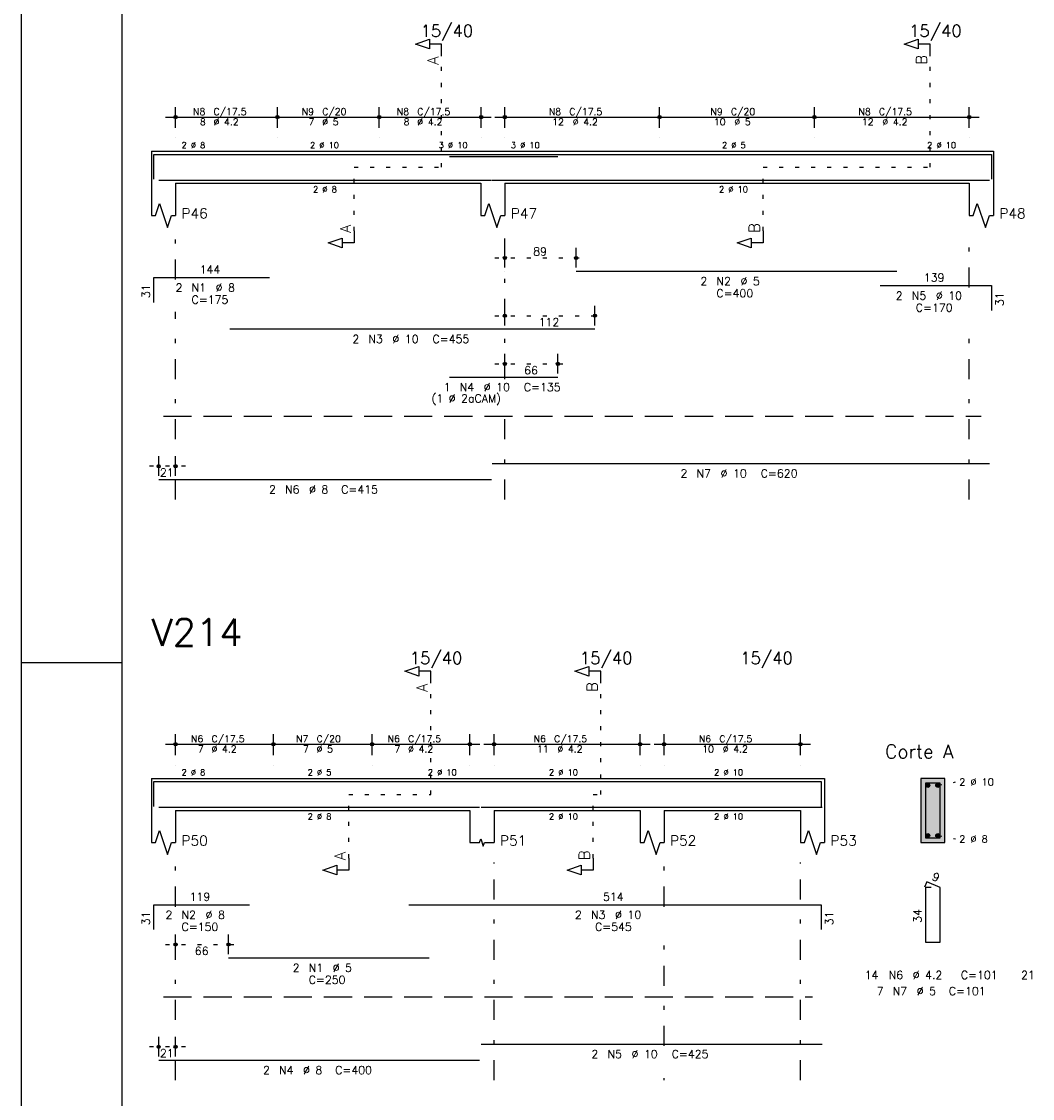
# Model space of a CAD drawing. Extents: x 0 to 119, y 0 to 84.
# Tile 2 of 16: x 0 to 25, y 19 to 46. Entities that reach past the tile are written whole.
import ezdxf

# ---------------------------------------------------------------- set-up
doc = ezdxf.new("R2010")
doc.units = 0
doc.header["$MEASUREMENT"] = 0
for name, pattern in [('ESTILO_TQS_0001', [1, 0.7, -0.3]), ('ESTILO_TQS_0002', [0.4, 0.1, -0.3]), ('ESTILO_TQS_0003', [1.5, 0.5, -0.4, 0.1, -0.5])]:
    doc.linetypes.add(name, pattern=pattern)
for name, color, linetype in [('1', 1, 'CONTINUOUS'), ('2', 2, 'CONTINUOUS'), ('4', 4, 'CONTINUOUS'), ('6', 6, 'CONTINUOUS'), ('7', 7, 'CONTINUOUS'), ('8', 8, 'CONTINUOUS'), ('9', 9, 'CONTINUOUS')]:
    doc.layers.add(name, color=color, linetype=linetype)
doc.styles.get("Standard").update_dxf_attribs({"font": 'ROMANS.SHX'})

msp = doc.modelspace()

# ---------------------------------------------------------------- linework, layer by layer
at = {"layer": '1', "linetype": 'Continuous'}
for p, q in [((0, 0), (0, 84.099998)), ((0, 29.700001), (2.5, 29.700001))]:
    msp.add_line(p, q, dxfattribs=at)
at = {"layer": '1', "linetype": 'ESTILO_TQS_0002'}
for p, q in [((10.475, 42.04), (10.475, 44.81)), ((22.655, 42.04), (22.655, 44.81)), ((8.295, 40.455), (8.295, 42.04)), ((8.295, 42.04), (10.475, 42.04)), ((18.49, 40.455), (18.49, 42.04)), ((18.49, 42.04), (22.655, 42.04)), ((11.8, 39.78), (14.0758, 39.78)), ((11.8, 38.34), (14.54714, 38.34)), ((11.8, 37.14), (13.62352, 37.14)), ((4.09, 34.59), (3.17, 34.59)), ((10.205, 26.41), (10.205, 29.18)), ((14.445, 26.41), (14.445, 29.18)), ((22.845, 26.635), (23.29, 26.72)), ((8.16, 24.825), (8.16, 26.41)), ((8.16, 26.41), (10.205, 26.41)), ((14.25, 24.825), (14.25, 26.41)), ((14.25, 26.41), (14.445, 26.41)), ((22.845, 25.385), (23.29, 25.3)), ((3.59, 22.67), (5.41, 22.67)), ((4.09, 20.12), (3.17, 20.12))]:
    msp.add_line(p, q, dxfattribs=at)
at = {"layer": '1', "linetype": 'ESTILO_TQS_0001'}
for p, q in [((3.54, 35.835), (23.93, 35.835)), ((3.54, 21.365), (19.72, 21.365))]:
    msp.add_line(p, q, dxfattribs=at)
at = {"layer": '1', "linetype": 'Continuous'}
for centre in [(22.595, 26.635), (22.845, 26.635), (22.595, 25.385), (22.845, 25.385)]:
    msp.add_circle(centre, 0.05, dxfattribs=at)
at = {"layer": '2', "linetype": 'Continuous'}
for p, q in [((3.84, 43.02), (3.84, 43.54)), ((6.38, 43.02), (6.38, 43.54)), ((6.38, 43.02), (6.38, 43.54)), ((8.92, 43.02), (8.92, 43.54)), ((8.92, 43.02), (8.92, 43.54)), ((11.46, 43.02), (11.46, 43.54)), ((12.05, 43.02), (12.05, 43.54)), ((15.91, 43.02), (15.91, 43.54)), ((15.91, 43.02), (15.91, 43.54)), ((19.77, 43.02), (19.77, 43.54)), ((19.77, 43.02), (19.77, 43.54)), ((23.63, 43.02), (23.63, 43.54)), ((3.59, 43.29), (6.63, 43.29)), ((6.13, 43.29), (9.17, 43.29)), ((8.67, 43.29), (11.71, 43.29)), ((11.8, 43.29), (16.16, 43.29)), ((15.66, 43.29), (20.02, 43.29)), ((19.52, 43.29), (23.88, 43.29)), ((3.84, 42.77), (3.84, 42.77)), ((6.38, 42.77), (6.38, 42.77)), ((6.38, 42.77), (6.38, 42.77)), ((8.92, 42.77), (8.92, 42.77)), ((8.92, 42.77), (8.92, 42.77)), ((11.46, 42.77), (11.46, 42.77)), ((12.05, 42.77), (12.05, 42.77)), ((15.91, 42.77), (15.91, 42.77)), ((15.91, 42.77), (15.91, 42.77)), ((19.77, 42.77), (19.77, 42.77)), ((19.77, 42.77), (19.77, 42.77)), ((23.63, 42.77), (23.63, 42.77)), ((3.24, 42.44), (3.24, 41.64)), ((3.24, 42.44), (3.84, 42.44)), ((3.84, 42.44), (11.45, 42.44)), ((11.45, 42.44), (12.05, 42.44)), ((12.05, 42.44), (23.63, 42.44)), ((23.63, 42.44), (24.23, 42.44)), ((24.23, 42.44), (24.23, 41.64)), ((3.24, 41.64), (3.24, 40.84)), ((3.84, 41.64), (11.45, 41.64)), ((3.84, 41.64), (3.84, 40.84)), ((11.45, 41.64), (11.45, 40.84)), ((12.05, 41.64), (23.63, 41.64)), ((12.05, 41.64), (12.05, 40.84)), ((23.63, 41.64), (23.63, 40.84)), ((24.23, 41.64), (24.23, 40.84)), ((12.05, 39.54), (12.05, 40.03)), ((13.8258, 39.54), (13.8258, 40.03)), ((12.05, 39.44), (12.05, 39.44)), ((13.8258, 39.44), (13.8258, 39.44)), ((12.05, 38.1), (12.05, 38.59)), ((14.29714, 38.1), (14.29714, 38.59)), ((12.05, 38), (12.05, 38)), ((14.29714, 38), (14.29714, 38)), ((12.05, 36.9), (12.05, 37.39)), ((13.37352, 36.9), (13.37352, 37.39)), ((12.05, 36.8), (12.05, 36.8)), ((13.37352, 36.8), (13.37352, 36.8)), ((3.42, 34.35), (3.42, 34.84)), ((3.84, 34.35), (3.84, 34.84)), ((3.42, 34.25), (3.42, 34.25)), ((3.84, 34.25), (3.84, 34.25)), ((3.59, 27.66), (6.53, 27.66)), ((3.84, 27.39), (3.84, 27.91)), ((6.03, 27.66), (8.99, 27.66)), ((6.28, 27.39), (6.28, 27.91)), ((6.28, 27.39), (6.28, 27.91)), ((8.49, 27.66), (11.43, 27.66)), ((8.74, 27.39), (8.74, 27.91)), ((8.74, 27.39), (8.74, 27.91)), ((11.18, 27.39), (11.18, 27.91)), ((11.53, 27.66), (15.67, 27.66)), ((11.78, 27.39), (11.78, 27.91)), ((15.42, 27.39), (15.42, 27.91)), ((15.77, 27.66), (19.67, 27.66)), ((16.02, 27.39), (16.02, 27.91)), ((19.42, 27.39), (19.42, 27.91)), ((3.84, 27.14), (3.84, 27.14)), ((6.28, 27.14), (6.28, 27.14)), ((6.28, 27.14), (6.28, 27.14)), ((8.74, 27.14), (8.74, 27.14)), ((8.74, 27.14), (8.74, 27.14)), ((11.18, 27.14), (11.18, 27.14)), ((11.78, 27.14), (11.78, 27.14)), ((15.42, 27.14), (15.42, 27.14)), ((16.02, 27.14), (16.02, 27.14)), ((19.42, 27.14), (19.42, 27.14)), ((3.24, 26.81), (3.24, 26.01)), ((3.24, 26.81), (3.84, 26.81)), ((3.84, 26.81), (11.18, 26.81)), ((11.18, 26.81), (11.78, 26.81)), ((11.78, 26.81), (15.42, 26.81)), ((15.42, 26.81), (16.02, 26.81)), ((16.02, 26.81), (19.42, 26.81)), ((19.42, 26.81), (20.02, 26.81)), ((20.02, 26.81), (20.02, 26.01)), ((23.02, 26.81), (22.42, 26.81)), ((22.42, 26.81), (22.42, 25.21)), ((23.02, 25.21), (23.02, 26.81)), ((3.24, 26.01), (3.24, 25.21)), ((3.84, 26.01), (11.18, 26.01)), ((3.84, 26.01), (3.84, 25.21)), ((11.18, 26.01), (11.18, 25.21)), ((11.78, 26.01), (15.42, 26.01)), ((11.78, 26.01), (11.78, 25.21)), ((15.42, 26.01), (15.42, 25.21)), ((16.02, 26.01), (19.42, 26.01)), ((16.02, 26.01), (16.02, 25.21)), ((19.42, 26.01), (19.42, 25.21)), ((20.02, 26.01), (20.02, 25.21)), ((22.42, 25.21), (23.02, 25.21)), ((3.84, 22.43), (3.84, 22.92)), ((5.16, 22.43), (5.16, 22.92)), ((3.84, 22.33), (3.84, 22.33)), ((5.16, 22.33), (5.16, 22.33)), ((3.42, 19.88), (3.42, 20.37)), ((3.84, 19.88), (3.84, 20.37)), ((3.42, 19.78), (3.42, 19.78)), ((3.84, 19.78), (3.84, 19.78))]:
    msp.add_line(p, q, dxfattribs=at)
at = {"layer": '2', "linetype": 'ESTILO_TQS_0003'}
for p, q in [((3.84, 39.242), (3.84, 40.34)), ((12.05, 36.762), (12.05, 40.34)), ((23.63, 39.042), (23.63, 40.34)), ((3.84, 33.76), (3.84, 38.438)), ((23.63, 33.76), (23.63, 38.238)), ((12.05, 33.76), (12.05, 35.958)), ((3.84, 23.612), (3.84, 24.71)), ((11.78, 19.29), (11.78, 24.71)), ((16.02, 23.612), (16.02, 24.71)), ((19.42, 19.29), (19.42, 24.71)), ((3.84, 19.29), (3.84, 22.808)), ((16.02, 20.142), (16.02, 22.808)), ((16.02, 19.29), (16.02, 19.338))]:
    msp.add_line(p, q, dxfattribs=at)
at = {"layer": '2', "linetype": 'Continuous'}
for points in [[(10.475, 44.81), (10.475, 45.11), (10.175, 45.11), (10.175, 44.99), (9.825, 45.11), (10.175, 45.23), (10.175, 45.11)], [(22.655, 44.81), (22.655, 45.11), (22.355, 45.11), (22.355, 44.99), (22.005, 45.11), (22.355, 45.23), (22.355, 45.11)], [(3.24, 40.84), (3.34, 40.84), (3.44, 41.14), (3.64, 40.54), (3.74, 40.84), (3.84, 40.84)], [(11.45, 40.84), (11.55, 40.84), (11.65, 41.14), (11.85, 40.54), (11.95, 40.84), (12.05, 40.84)], [(23.63, 40.84), (23.73, 40.84), (23.83, 41.14), (24.03, 40.54), (24.13, 40.84), (24.23, 40.84)], [(8.295, 40.455), (8.295, 40.155), (7.995, 40.155), (7.995, 40.035), (7.645, 40.155), (7.995, 40.275), (7.995, 40.155)], [(18.49, 40.455), (18.49, 40.155), (18.19, 40.155), (18.19, 40.035), (17.84, 40.155), (18.19, 40.275), (18.19, 40.155)], [(10.205, 29.18), (10.205, 29.48), (9.905, 29.48), (9.905, 29.36), (9.555, 29.48), (9.905, 29.6), (9.905, 29.48)], [(14.445, 29.18), (14.445, 29.48), (14.145, 29.48), (14.145, 29.36), (13.795, 29.48), (14.145, 29.6), (14.145, 29.48)], [(3.24, 25.21), (3.34, 25.21), (3.44, 25.51), (3.64, 24.91), (3.74, 25.21), (3.84, 25.21)], [(15.42, 25.21), (15.52, 25.21), (15.62, 25.51), (15.82, 24.91), (15.92, 25.21), (16.02, 25.21)], [(19.42, 25.21), (19.52, 25.21), (19.62, 25.51), (19.82, 24.91), (19.92, 25.21), (20.02, 25.21)], [(11.18, 25.21), (11.42, 25.21), (11.45, 25.3), (11.51, 25.12), (11.54, 25.21), (11.78, 25.21)], [(8.16, 24.825), (8.16, 24.525), (7.86, 24.525), (7.86, 24.405), (7.51, 24.525), (7.86, 24.645), (7.86, 24.525)], [(14.25, 24.825), (14.25, 24.525), (13.95, 24.525), (13.95, 24.405), (13.6, 24.525), (13.95, 24.645), (13.95, 24.525)]]:
    msp.add_lwpolyline(points, dxfattribs=at)
for centre, radius in [((3.84, 43.29), 0.041625), ((3.84, 43.29), 0.02075), ((6.38, 43.29), 0.041625), ((6.38, 43.29), 0.041625), ((6.38, 43.29), 0.02075), ((6.38, 43.29), 0.02075), ((8.92, 43.29), 0.041625), ((8.92, 43.29), 0.041625), ((8.92, 43.29), 0.02075), ((8.92, 43.29), 0.02075), ((11.46, 43.29), 0.041625), ((11.46, 43.29), 0.02075), ((12.05, 43.29), 0.041625), ((12.05, 43.29), 0.02075), ((15.91, 43.29), 0.041625), ((15.91, 43.29), 0.041625), ((15.91, 43.29), 0.02075), ((15.91, 43.29), 0.02075), ((19.77, 43.29), 0.041625), ((19.77, 43.29), 0.041625), ((19.77, 43.29), 0.02075), ((19.77, 43.29), 0.02075), ((23.63, 43.29), 0.041625), ((23.63, 43.29), 0.02075), ((12.05, 39.78), 0.04), ((12.05, 39.78), 0.02), ((13.8258, 39.78), 0.04), ((13.8258, 39.78), 0.02), ((12.05, 38.34), 0.04), ((14.29714, 38.34), 0.04), ((12.05, 38.34), 0.02), ((14.29714, 38.34), 0.02), ((12.05, 37.14), 0.04), ((12.05, 37.14), 0.02), ((13.37352, 37.14), 0.04), ((13.37352, 37.14), 0.02), ((3.42, 34.59), 0.04), ((3.84, 34.59), 0.04), ((3.42, 34.59), 0.02), ((3.84, 34.59), 0.02), ((3.84, 27.66), 0.041625), ((3.84, 27.66), 0.02075), ((6.28, 27.66), 0.041625), ((6.28, 27.66), 0.041625), ((6.28, 27.66), 0.02075), ((6.28, 27.66), 0.02075), ((8.74, 27.66), 0.041625), ((8.74, 27.66), 0.041625), ((8.74, 27.66), 0.02075), ((8.74, 27.66), 0.02075), ((11.18, 27.66), 0.041625), ((11.18, 27.66), 0.02075), ((11.78, 27.66), 0.041625), ((11.78, 27.66), 0.02075), ((15.42, 27.66), 0.041625), ((15.42, 27.66), 0.02075), ((16.02, 27.66), 0.041625), ((16.02, 27.66), 0.02075), ((19.42, 27.66), 0.041625), ((19.42, 27.66), 0.02075), ((3.84, 22.67), 0.04), ((3.84, 22.67), 0.02), ((5.16, 22.67), 0.04), ((5.16, 22.67), 0.02), ((3.42, 20.12), 0.04), ((3.42, 20.12), 0.02), ((3.84, 20.12), 0.04), ((3.84, 20.12), 0.02)]:
    msp.add_circle(centre, radius, dxfattribs=at)
at = {"layer": '4', "linetype": 'Continuous'}
for p, q in [((3.3, 41.74), (3.3, 42.36)), ((3.3, 42.36), (6.18, 42.36)), ((5.19714, 42.36), (14.29714, 42.36)), ((10.67352, 42.31), (13.37352, 42.31)), ((13.8258, 42.36), (21.8258, 42.36)), ((21.406, 42.36), (24.186, 42.36)), ((24.186, 42.36), (24.186, 41.74)), ((3.42, 41.72), (11.72, 41.72)), ((11.73, 41.72), (24.13, 41.72)), ((3.3, 26.11), (3.3, 26.73)), ((3.3, 26.73), (5.68, 26.73)), ((5.16, 26.73), (10.16, 26.73)), ((9.6582, 26.73), (19.9382, 26.73)), ((19.9382, 26.73), (19.9382, 26.11)), ((3.42, 26.09), (11.42, 26.09)), ((11.46, 26.09), (19.96, 26.09))]:
    msp.add_line(p, q, dxfattribs=at)
msp.add_lwpolyline([(22.54, 26.69), (22.54, 25.33), (22.9, 25.33), (22.9, 26.69), (22.54, 26.69)], dxfattribs=at)
at = {"layer": '6', "linetype": 'Continuous'}
for p, q in [((3.3, 38.67), (3.3, 39.29)), ((3.3, 39.29), (6.18, 39.29)), ((13.8258, 39.45), (21.8258, 39.45)), ((21.406, 39.09), (24.186, 39.09)), ((24.186, 39.09), (24.186, 38.47)), ((5.19714, 38.01), (14.29714, 38.01)), ((10.67352, 36.81), (13.37352, 36.81)), ((11.73, 34.66), (24.13, 34.66)), ((3.42, 34.26), (11.72, 34.26)), ((22.568338, 24.23), (22.513893, 24.10102)), ((22.9, 24.09), (22.568338, 24.23)), ((22.68, 24.09), (22.54, 24.09)), ((22.54, 24.09), (22.54, 22.73)), ((22.9, 22.73), (22.9, 24.09)), ((3.3, 23.04), (3.3, 23.66)), ((3.3, 23.66), (5.68, 23.66)), ((9.6582, 23.66), (19.9382, 23.66)), ((19.9382, 23.66), (19.9382, 23.04)), ((22.54, 22.73), (22.9, 22.73)), ((5.16, 22.34), (10.16, 22.34)), ((11.46, 20.19), (19.96, 20.19)), ((3.42, 19.79), (11.42, 19.79))]:
    msp.add_line(p, q, dxfattribs=at)
at = {"layer": '8', "linetype": 'Continuous'}
msp.add_line((2.5, 83.099998), (2.5, 1), dxfattribs=at)
at = {"layer": '9', "linetype": 'Continuous'}
for points in [[(23.02, 25.21), (23.02, 26.81), (22.42, 26.81)], [(23.02, 25.21), (22.42, 26.81), (22.42, 25.21)], [(22.645, 26.635), (22.57, 26.678301), (22.548015, 26.652101)], [(22.645, 26.635), (22.548015, 26.652101), (22.548015, 26.617899)], [(22.645, 26.635), (22.548015, 26.617899), (22.57, 26.591699)], [(22.645, 26.635), (22.603682, 26.68424), (22.57, 26.678301)], [(22.645, 26.635), (22.57, 26.591699), (22.603682, 26.58576)], [(22.645, 26.635), (22.633302, 26.667139), (22.603682, 26.68424)], [(22.645, 26.635), (22.603682, 26.58576), (22.633302, 26.602861)], [(22.645, 26.635), (22.633302, 26.602861), (22.645, 26.635)], [(22.895, 26.635), (22.82, 26.678301), (22.798015, 26.652101)], [(22.895, 26.635), (22.798015, 26.652101), (22.798015, 26.617899)], [(22.895, 26.635), (22.798015, 26.617899), (22.82, 26.591699)], [(22.895, 26.635), (22.853682, 26.68424), (22.82, 26.678301)], [(22.895, 26.635), (22.82, 26.591699), (22.853682, 26.58576)], [(22.895, 26.635), (22.883302, 26.667139), (22.853682, 26.68424)], [(22.895, 26.635), (22.853682, 26.58576), (22.883302, 26.602861)], [(22.895, 26.635), (22.883302, 26.602861), (22.895, 26.635)], [(22.645, 25.385), (22.57, 25.428301), (22.548015, 25.402101)], [(22.645, 25.385), (22.548015, 25.402101), (22.548015, 25.367899)], [(22.645, 25.385), (22.548015, 25.367899), (22.57, 25.341699)], [(22.645, 25.385), (22.603682, 25.43424), (22.57, 25.428301)], [(22.645, 25.385), (22.57, 25.341699), (22.603682, 25.33576)], [(22.645, 25.385), (22.633302, 25.417139), (22.603682, 25.43424)], [(22.645, 25.385), (22.603682, 25.33576), (22.633302, 25.352861)], [(22.645, 25.385), (22.633302, 25.352861), (22.645, 25.385)], [(22.895, 25.385), (22.82, 25.428301), (22.798015, 25.402101)], [(22.895, 25.385), (22.798015, 25.402101), (22.798015, 25.367899)], [(22.895, 25.385), (22.798015, 25.367899), (22.82, 25.341699)], [(22.895, 25.385), (22.853682, 25.43424), (22.82, 25.428301)], [(22.895, 25.385), (22.82, 25.341699), (22.853682, 25.33576)], [(22.895, 25.385), (22.883302, 25.417139), (22.853682, 25.43424)], [(22.895, 25.385), (22.853682, 25.33576), (22.883302, 25.352861)], [(22.895, 25.385), (22.883302, 25.352861), (22.895, 25.385)], [(23.02, 25.21), (22.42, 25.21), (23.02, 25.21)]]:
    msp.add_solid(points, dxfattribs=at)

# ---------------------------------------------------------------- texts
at = {"layer": '2', "linetype": 'Continuous'}
for s, height, p in [('15/40', 0.3, (9.95, 45.29)), ('15/40', 0.3, (22.13, 45.29)), ('N8', 0.17, (4.277, 43.341)), ('C/17.5', 0.17, (4.787, 43.341)), ('N9', 0.17, (6.987, 43.341)), ('C/20', 0.17, (7.497, 43.341)), ('N8', 0.17, (9.357, 43.341)), ('C/17.5', 0.17, (9.867, 43.341)), ('N8', 0.17, (13.147, 43.341)), ('C/17.5', 0.17, (13.657, 43.341)), ('N9', 0.17, (17.177, 43.341)), ('C/20', 0.17, (17.687, 43.341)), ('N8', 0.17, (20.867, 43.341)), ('C/17.5', 0.17, (21.377, 43.341)), ('8', 0.17, (4.447, 43.086)), ('%%c 4.2', 0.17, (4.787, 43.086)), ('7', 0.17, (7.157, 43.086)), ('%%c 5', 0.17, (7.497, 43.086)), ('8', 0.17, (9.527, 43.086)), ('%%c 4.2', 0.17, (9.867, 43.086)), ('12', 0.17, (13.232, 43.086)), ('%%c 4.2', 0.17, (13.742, 43.086)), ('10', 0.17, (17.262, 43.086)), ('%%c 5', 0.17, (17.772, 43.086)), ('12', 0.17, (20.952, 43.086)), ('%%c 4.2', 0.17, (21.462, 43.086)), ('2 %%c 8', 0.15, (3.99, 42.515)), ('2 %%c 10', 0.15, (7.195, 42.515)), ('3 %%c 10', 0.15, (10.4, 42.515)), ('3 %%c 10', 0.15, (12.2, 42.515)), ('2 %%c 5', 0.15, (17.465, 42.515)), ('2 %%c 10', 0.15, (22.58, 42.515)), ('2 %%c 8', 0.15, (7.27, 41.415)), ('2 %%c 10', 0.15, (17.39, 41.415)), ('P46', 0.25, (3.99, 40.765)), ('P47', 0.25, (12.2, 40.765)), ('P48', 0.25, (24.38, 40.765)), ('89', 0.2, (12.7579, 39.84)), ('144', 0.2, (4.44, 39.39)), ('2', 0.2, (16.9258, 39.1)), ('N2', 0.2, (17.3258, 39.1)), ('%%c 5', 0.2, (17.9258, 39.1)), ('139', 0.2, (22.496, 39.19)), ('2', 0.2, (3.84, 38.94)), ('N1', 0.2, (4.24, 38.94)), ('%%c 8', 0.2, (4.84, 38.94)), ('C=400', 0.2, (17.3258, 38.8)), ('2', 0.2, (21.796, 38.74)), ('N5', 0.2, (22.196, 38.74)), ('%%c 10', 0.2, (22.796, 38.74)), ('C=175', 0.2, (4.24, 38.64)), ('C=170', 0.2, (22.296, 38.44)), ('112', 0.2, (12.89357, 38.08)), ('2', 0.2, (8.24714, 37.66)), ('N3', 0.2, (8.64714, 37.66)), ('%%c 10', 0.2, (9.24714, 37.66)), ('C=455', 0.2, (10.24714, 37.66)), ('66', 0.2, (12.53176, 36.88)), ('1', 0.2, (10.52352, 36.46)), ('N4', 0.2, (10.92352, 36.46)), ('%%c 10', 0.2, (11.52352, 36.46)), ('C=135', 0.2, (12.52352, 36.46)), ('(1 %%c 2aCAM)', 0.2, (10.22352, 36.18)), ('21', 0.2, (3.45, 34.33)), ('2', 0.2, (16.43, 34.31)), ('N7', 0.2, (16.83, 34.31)), ('%%c 10', 0.2, (17.43, 34.31)), ('C=620', 0.2, (18.43, 34.31)), ('2', 0.2, (6.17, 33.91)), ('N6', 0.2, (6.57, 33.91)), ('%%c 8', 0.2, (7.17, 33.91)), ('C=415', 0.2, (7.97, 33.91)), ('15/40', 0.3, (9.68, 29.66)), ('15/40', 0.3, (13.92, 29.66)), ('15/40', 0.3, (17.92, 29.66)), ('N6', 0.17, (4.227, 27.711)), ('C/17.5', 0.17, (4.737, 27.711)), ('N7', 0.17, (6.847, 27.711)), ('C/20', 0.17, (7.357, 27.711)), ('N6', 0.17, (9.127, 27.711)), ('C/17.5', 0.17, (9.637, 27.711)), ('N6', 0.17, (12.767, 27.711)), ('C/17.5', 0.17, (13.277, 27.711)), ('N6', 0.17, (16.887, 27.711)), ('C/17.5', 0.17, (17.397, 27.711)), ('Corte A', 0.34, (21.53, 27.31)), ('7', 0.17, (4.397, 27.456)), ('%%c 4.2', 0.17, (4.737, 27.456)), ('7', 0.17, (7.017, 27.456)), ('%%c 5', 0.17, (7.357, 27.456)), ('7', 0.17, (9.297, 27.456)), ('%%c 4.2', 0.17, (9.637, 27.456)), ('11', 0.17, (12.852, 27.456)), ('%%c 4.2', 0.17, (13.362, 27.456)), ('10', 0.17, (16.972, 27.456)), ('%%c 4.2', 0.17, (17.482, 27.456)), ('2 %%c 8', 0.15, (3.99, 26.885)), ('2 %%c 5', 0.15, (7.135, 26.885)), ('2 %%c 10', 0.15, (10.13, 26.885)), ('2 %%c 10', 0.15, (13.15, 26.885)), ('2 %%c 10', 0.15, (17.27, 26.885)), ('2 %%c 10', 0.18, (23.38, 26.63)), ('2 %%c 8', 0.15, (7.135, 25.785)), ('2 %%c 10', 0.15, (13.15, 25.785)), ('2 %%c 10', 0.15, (17.27, 25.785)), ('P50', 0.25, (3.99, 25.135)), ('P51', 0.25, (11.93, 25.135)), ('P52', 0.25, (16.17, 25.135)), ('P53', 0.25, (20.17, 25.135)), ('2 %%c 8', 0.18, (23.38, 25.21)), ('119', 0.2, (4.19, 23.76)), ('514', 0.2, (14.4982, 23.76)), ('2', 0.2, (3.59, 23.31)), ('N2', 0.2, (3.99, 23.31)), ('%%c 8', 0.2, (4.59, 23.31)), ('2', 0.2, (13.7982, 23.31)), ('N3', 0.2, (14.1982, 23.31)), ('%%c 10', 0.2, (14.7982, 23.31)), ('C=150', 0.2, (3.99, 23.01)), ('C=545', 0.2, (14.2982, 23.01)), ('66', 0.2, (4.32, 22.41)), ('2', 0.2, (6.76, 21.99)), ('N1', 0.2, (7.16, 21.99)), ('%%c 5', 0.2, (7.76, 21.99)), ('14', 0.2, (21.02, 21.81)), ('N6', 0.2, (21.62, 21.81)), ('%%c 4.2', 0.2, (22.22, 21.81)), ('C=101', 0.2, (23.42, 21.81)), ('21', 0.2, (24.92, 21.81)), ('C=250', 0.2, (7.16, 21.69)), ('7', 0.2, (21.32, 21.41)), ('N7', 0.2, (21.72, 21.41)), ('%%c 5', 0.2, (22.32, 21.41)), ('C=101', 0.2, (23.12, 21.41)), ('21', 0.2, (3.45, 19.86)), ('2', 0.2, (14.21, 19.84)), ('N5', 0.2, (14.61, 19.84)), ('%%c 10', 0.2, (15.21, 19.84)), ('C=425', 0.2, (16.21, 19.84)), ('2', 0.2, (6.02, 19.44)), ('N4', 0.2, (6.42, 19.44)), ('%%c 8', 0.2, (7.02, 19.44)), ('C=400', 0.2, (7.82, 19.44))]:
    msp.add_text(s, height=height, dxfattribs=at).set_placement(p)
for s, height, rotation, p in [('A', 0.272, 90, (10.3934, 44.5924)), ('B', 0.272, 90, (22.5734, 44.5924)), ('A', 0.272, 90, (8.2134, 40.4006)), ('B', 0.272, 90, (18.4084, 40.4006)), ('31', 0.2, 90, (3.2, 38.78)), ('31', 0.2, 90, (24.486, 38.58)), ('A', 0.272, 90, (10.1234, 28.9624)), ('B', 0.272, 90, (14.3634, 28.9624)), ('A', 0.272, 90, (8.0784, 24.7706)), ('B', 0.272, 90, (14.1684, 24.7706)), ('9', 0.2, 337.11462, (22.680929, 24.291017)), ('31', 0.2, 90, (3.2, 23.15)), ('31', 0.2, 90, (20.2382, 23.15)), ('34', 0.2, 90, (22.44, 23.21))]:
    msp.add_text(s, height=height, rotation=rotation, dxfattribs=at).set_placement(p)
at = {"layer": '7', "linetype": 'Continuous'}
msp.add_text('V214', height=0.68, dxfattribs=at).set_placement((3.24, 30.11))

doc.saveas('drawing.dxf')
